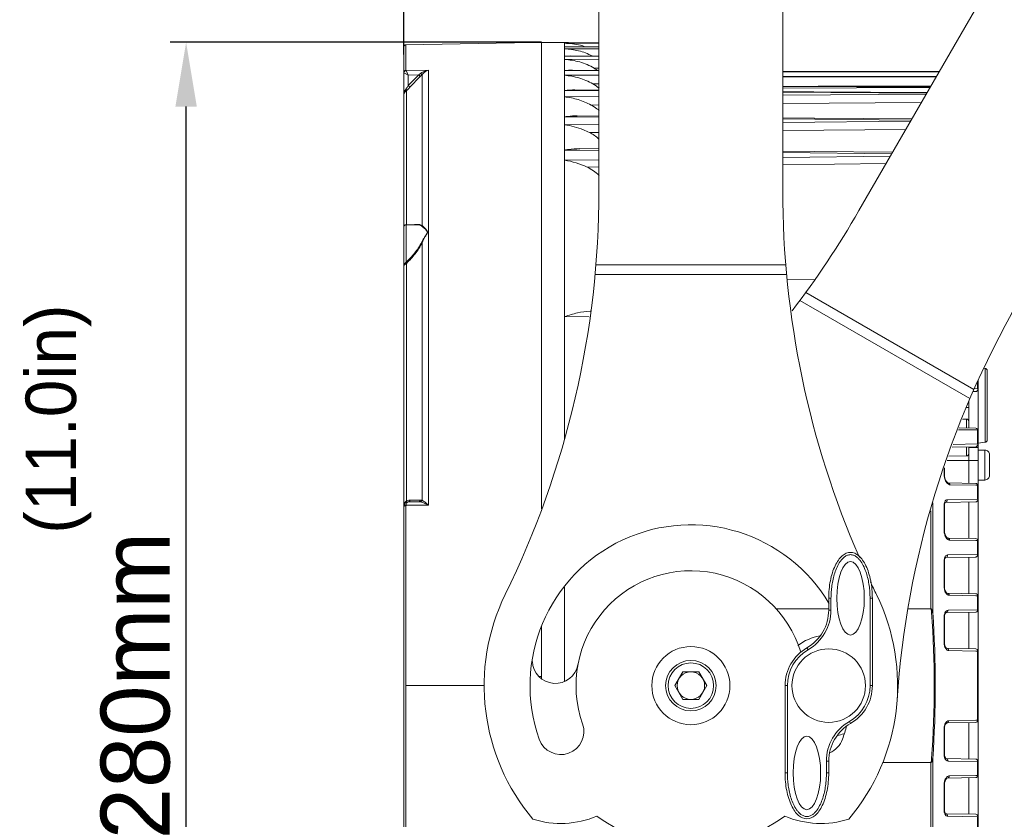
# Model space of a CAD drawing. Header units: millimetres. Extents: x 29170 to 33192, y 579 to 3108.
# Tile 103 of 256: x 29820 to 30034, y 2517 to 2691. Entities that reach past the tile are written whole.
import ezdxf

# ---------------------------------------------------------------- set-up
doc = ezdxf.new("R2010")
doc.units = ezdxf.units.MM
doc.layers.add('细实线', color=7, linetype='Continuous', lineweight=13)
doc.dimstyles.new('ISO-25', dxfattribs={"dimtxt": 15, "dimasz": 14, "dimexe": 3.5, "dimexo": 0, "dimgap": 3.5, "dimtad": 1, "dimtxsty": 'Standard', "dimcen": 2.5, "dimadec": 0, "dimazin": 0, "dimtfac": 1, "dimtmove": 0, "dimatfit": 3, "dimfxl": 1, "dimarcsym": 0})

# ---------------------------------------------------------------- blocks, each defined once
blk = doc.blocks.new('*D8')
at = {"layer": 'Defpoints', "color": 0, "transparency": 16777216}
for p in [(29856.26, 2686.14), (29933.63, 2686.14), (29933.63, 2406.14)]:
    blk.add_point(p, dxfattribs=at)
at = {"layer": '细实线', "color": 0, "lineweight": -2, "transparency": 16777216}
for p, q in [((29933.63, 2686.14), (29852.76, 2686.14)), ((29856.26, 2420.14), (29856.26, 2672.14)), ((29933.63, 2406.14), (29852.76, 2406.14))]:
    blk.add_line(p, q, dxfattribs=at)
at = {"layer": '细实线', "color": 0, "transparency": 16777216}
for points in [[(29853.92, 2672.14), (29858.59, 2672.14), (29856.26, 2686.14)], [(29853.92, 2420.14), (29858.59, 2420.14), (29856.26, 2406.14)]]:
    blk.add_solid(points, dxfattribs=at)
at = {"layer": '细实线', "color": 0, "transparency": 16777216, "insert": (29845.26, 2546.14), "char_height": 15, "attachment_point": 5, "rotation": 90}
blk.add_mtext('280mm', dxfattribs=at)
blk = doc.blocks.new('*D11')
at = {"layer": 'Defpoints', "color": 0, "transparency": 16777216}
for p in [(29986.13, 2779.14), (29933.63, 2406.14), (30141.04, 2406.14)]:
    blk.add_point(p, dxfattribs=at)
at = {"layer": '细实线', "color": 0, "lineweight": -2, "transparency": 16777216}
for p, q in [((29986.13, 2779.14), (30144.54, 2779.14)), ((30141.04, 2765.14), (30141.04, 2420.14)), ((29933.63, 2406.14), (30144.54, 2406.14))]:
    blk.add_line(p, q, dxfattribs=at)
at = {"layer": '细实线', "color": 0, "transparency": 16777216}
for points in [[(30138.71, 2765.14), (30143.38, 2765.14), (30141.04, 2779.14)], [(30138.71, 2420.14), (30143.38, 2420.14), (30141.04, 2406.14)]]:
    blk.add_solid(points, dxfattribs=at)
at = {"layer": '细实线', "color": 0, "transparency": 16777216, "insert": (30130.04, 2592.64), "char_height": 15, "attachment_point": 5, "rotation": 90}
blk.add_mtext('373mm', dxfattribs=at)
blk = doc.blocks.new('*D13')
at = {"layer": 'Defpoints', "color": 0, "transparency": 16777216}
for p in [(29941.13, 2853.97), (29941.13, 2772.29), (29903.63, 2683.49)]:
    blk.add_point(p, dxfattribs=at)
at = {"layer": '细实线', "color": 0, "lineweight": -2, "transparency": 16777216}
for p, q in [((29903.63, 2683.49), (29903.63, 2857.47)), ((29941.13, 2772.29), (29941.13, 2857.47)), ((29917.63, 2853.97), (29927.13, 2853.97)), ((29941.13, 2853.97), (30039.63, 2853.97))]:
    blk.add_line(p, q, dxfattribs=at)
at = {"layer": '细实线', "color": 0, "transparency": 16777216}
for points in [[(29917.63, 2856.3), (29917.63, 2851.64), (29903.63, 2853.97)], [(29927.13, 2856.3), (29927.13, 2851.64), (29941.13, 2853.97)]]:
    blk.add_solid(points, dxfattribs=at)
at = {"layer": '细实线', "color": 0, "transparency": 16777216, "insert": (29997.38, 2866.22), "char_height": 15, "attachment_point": 5}
blk.add_mtext('37,5mm', dxfattribs=at)

msp = doc.modelspace()

# ---------------------------------------------------------------- linework, layer by layer
at = {"layer": '细实线'}
for p, q in [((29946.125, 2653.958), (29946.125, 2779.139)), ((29986.125, 2653.958), (29986.125, 2779.139)), ((30002.714, 2649.513), (30061.305, 2750.995)), ((29904.117, 2685.624), (29931.625, 2686.104)), ((29904.117, 2680.02), (29904.117, 2685.624)), ((29933.625, 2686.125), (29931.625, 2686.09)), ((29931.625, 2686.104), (29931.625, 2686.09)), ((29933.625, 2686.139), (29938.625, 2686.139)), ((29933.625, 2584.603), (29933.625, 2686.138)), ((29933.625, 2686.125), (29933.625, 2584.603)), ((29938.625, 2599.73), (29938.625, 2686.139)), ((29938.625, 2686.067), (29938.822, 2686.068)), ((29938.625, 2686.067), (29938.822, 2686.067)), ((29946.125, 2685.935), (29938.625, 2685.928)), ((29946.125, 2686.064), (29938.822, 2686.068)), ((29938.822, 2686.067), (29946.125, 2686.063)), ((29903.625, 2645.931), (29903.625, 2685.124)), ((29938.625, 2685.143), (29939.349, 2685.156)), ((29938.625, 2685.143), (29939.348, 2685.142)), ((29946.125, 2684.743), (29938.625, 2684.724)), ((29946.125, 2685.142), (29939.348, 2685.156)), ((29939.348, 2685.142), (29946.125, 2685.127)), ((29938.625, 2683.136), (29939.867, 2683.174)), ((29938.625, 2683.136), (29939.867, 2683.131)), ((29946.125, 2682.457), (29938.625, 2682.426)), ((29946.125, 2683.151), (29939.867, 2683.174)), ((29939.867, 2683.131), (29946.125, 2683.108)), ((29903.666, 2679.499), (29903.957, 2679.356)), ((29903.957, 2679.356), (29904.625, 2679.028)), ((29908.989, 2680.067), (29904.137, 2679.979)), ((29904.625, 2679.028), (29904.137, 2679.979)), ((29906.881, 2679.069), (29904.625, 2676.709)), ((29906.881, 2679.069), (29904.625, 2679.028)), ((29904.625, 2676.709), (29904.625, 2679.028)), ((29906.881, 2679.069), (29907.234, 2678.731)), ((29907.61, 2646.272), (29907.61, 2679.14)), ((29908.989, 2680.067), (29908.989, 2585.42)), ((29938.625, 2679.996), (29940.38, 2679.987)), ((29946.125, 2679.022), (29938.625, 2678.978)), ((29946.125, 2680.044), (29940.38, 2680.075)), ((29940.38, 2679.987), (29946.125, 2679.955)), ((29946.125, 2680.51), (29945.067, 2680.505)), ((30006.866, 2679.769), (29986.125, 2679.784)), ((29986.125, 2679.782), (30020.176, 2679.757)), ((30020.168, 2679.743), (29986.125, 2679.714)), ((30020.177, 2679.759), (30006.866, 2679.769)), ((29907.234, 2678.731), (29904.979, 2676.372)), ((29946.125, 2677.124), (29944.759, 2677.116)), ((29986.125, 2678.737), (30019.54, 2678.657)), ((30019.515, 2678.613), (29986.125, 2678.529)), ((29904.211, 2675.633), (29904.211, 2646.431)), ((29904.625, 2676.709), (29904.979, 2676.372)), ((29938.625, 2675.642), (29940.891, 2675.625)), ((29940.891, 2675.625), (29946.125, 2675.587)), ((29946.125, 2675.738), (29940.892, 2675.775)), ((30006.998, 2676.516), (29986.125, 2676.599)), ((29986.125, 2676.549), (30018.248, 2676.418)), ((30018.198, 2676.332), (29986.125, 2676.197)), ((29986.125, 2675.293), (30017.463, 2675.059)), ((30017.366, 2674.891), (29986.125, 2674.653)), ((30018.37, 2676.629), (29993.84, 2676.568)), ((30018.278, 2676.47), (30006.998, 2676.516)), ((29946.125, 2674.345), (29938.625, 2674.286)), ((30016.299, 2673.043), (29986.125, 2672.817)), ((29946.125, 2672.513), (29944.421, 2672.5)), ((29941.403, 2669.918), (29938.625, 2669.944)), ((29946.125, 2668.283), (29938.625, 2668.208)), ((29946.125, 2669.874), (29941.403, 2669.918)), ((29946.125, 2670.106), (29941.406, 2670.15)), ((30014.097, 2669.229), (29986.125, 2669.496)), ((30013.935, 2668.948), (29986.125, 2668.677)), ((29946.125, 2666.538), (29944.048, 2666.517)), ((30012.916, 2667.183), (29986.125, 2666.926)), ((29941.922, 2662.668), (29938.625, 2662.707)), ((29946.125, 2662.618), (29941.922, 2662.668)), ((29946.125, 2662.954), (29941.926, 2663.003)), ((30009.841, 2661.858), (29986.125, 2662.143)), ((29938.625, 2660.506), (29946.125, 2660.601)), ((29986.125, 2661.103), (30009.573, 2661.393)), ((29986.125, 2659.493), (30008.631, 2659.762)), ((29943.535, 2658.977), (29946.125, 2659.009)), ((29903.625, 2407.154), (29903.625, 2645.93)), ((29904.125, 2646.431), (29904.125, 2638.305)), ((29906.487, 2646.431), (29904.125, 2646.431)), ((29906.488, 2646.431), (29906.489, 2646.431)), ((29907.61, 2586.482), (29907.61, 2642.524)), ((29903.632, 2637.497), (29903.625, 2637.411)), ((29903.634, 2637.462), (29903.625, 2637.411)), ((29904.211, 2638.064), (29904.211, 2586.323)), ((29945.465, 2637.726), (29986.785, 2637.726)), ((29945.281, 2635.602), (29986.969, 2635.602)), ((29993.056, 2634.448), (29987.119, 2634.522)), ((29989.849, 2629.968), (30026.861, 2608.599)), ((29991.124, 2631.697), (30027.721, 2610.568)), ((29938.625, 2626.47), (29944.005, 2626.372)), ((30030.175, 2615.184), (30029.88, 2615.214)), ((30030.175, 2615.184), (30030.175, 2599.094)), ((30030.625, 2614.687), (30030.625, 2599.592)), ((30028.549, 2610.767), (30027.809, 2610.753)), ((30028.549, 2612.35), (30028.549, 2610.767)), ((30028.625, 2612.513), (30028.625, 2610.63)), ((30028.625, 2610.63), (30028.625, 2601.648)), ((30028.134, 2610.13), (30027.524, 2610.12)), ((30026.145, 2606.639), (30026.625, 2606.639)), ((30026.511, 2607.639), (30026.625, 2607.639)), ((30026.625, 2607.953), (30026.625, 2602.174)), ((30025.241, 2604.163), (30026.134, 2604.148)), ((30026.134, 2602.183), (30026.134, 2604.148)), ((30024.391, 2601.833), (30028.129, 2601.772)), ((30024.528, 2602.211), (30028.134, 2602.148)), ((30028.129, 2601.772), (30028.549, 2601.766)), ((30028.549, 2601.766), (30028.549, 2598.741)), ((30028.625, 2601.648), (30028.625, 2598.63)), ((30028.134, 2598.13), (30023.005, 2598.041)), ((30028.549, 2598.741), (30023.226, 2598.642)), ((30026.134, 2596.13), (30026.134, 2598.096)), ((30026.625, 2598.104), (30026.625, 2595.139)), ((30028.625, 2597.985), (30026.625, 2597.985)), ((30030.175, 2599.094), (30028.625, 2598.939)), ((30028.625, 2589.648), (30028.625, 2598.63)), ((30022.283, 2596.063), (30026.134, 2596.13)), ((30028.625, 2597.389), (30030.125, 2597.389)), ((30030.125, 2597.389), (30030.125, 2590.889)), ((30031.125, 2596.389), (30031.125, 2591.889)), ((30021.272, 2593.294), (30021.272, 2591.869)), ((30021.348, 2593.503), (30021.348, 2591.78)), ((30026.625, 2595.139), (30021.946, 2595.139)), ((30028.625, 2595.139), (30026.625, 2595.139)), ((30026.625, 2590.174), (30026.625, 2595.139)), ((30021.348, 2591.78), (30021.272, 2591.869)), ((30028.134, 2590.148), (30022.104, 2590.253)), ((30022.521, 2589.84), (30028.128, 2589.747)), ((30028.128, 2589.747), (30028.549, 2589.74)), ((30028.549, 2589.74), (30028.549, 2586.716)), ((30028.625, 2590.889), (30030.125, 2590.889)), ((30028.625, 2589.648), (30028.625, 2586.63)), ((29904.117, 2506.999), (29904.117, 2585.279)), ((29904.137, 2585.421), (29908.989, 2585.42)), ((29906.881, 2586.139), (29904.625, 2586.139)), ((29906.479, 2586.535), (29904.979, 2586.534)), ((29907.234, 2586.536), (29906.479, 2586.535)), ((30018.772, 2585.953), (30018.772, 2562.036)), ((30021.348, 2585.438), (30021.272, 2585.515)), ((30021.272, 2585.515), (30021.272, 2579.711)), ((30021.348, 2585.438), (30021.348, 2579.646)), ((30021.515, 2586.015), (30021.521, 2586.015)), ((30028.134, 2586.13), (30021.518, 2586.015)), ((30021.518, 2586.015), (30021.521, 2586.015)), ((30028.549, 2586.716), (30021.933, 2586.594)), ((30026.625, 2578.174), (30026.625, 2586.104)), ((30028.625, 2577.648), (30028.625, 2586.63)), ((30018.348, 2584.2), (30018.348, 2562.842)), ((30021.348, 2579.646), (30021.272, 2579.711)), ((30022.021, 2578.254), (30028.134, 2578.148)), ((30022.021, 2578.254), (30022.025, 2578.254)), ((30022.436, 2577.817), (30028.127, 2577.722)), ((30028.127, 2577.722), (30028.549, 2577.715)), ((30028.549, 2577.715), (30028.549, 2574.691)), ((30028.625, 2577.648), (30028.625, 2574.63)), ((30021.596, 2574.016), (30021.605, 2574.017)), ((30028.134, 2574.13), (30021.601, 2574.016)), ((30021.601, 2574.016), (30021.605, 2574.017)), ((30028.549, 2574.691), (30022.017, 2574.572)), ((30026.625, 2566.174), (30026.625, 2574.104)), ((30028.625, 2565.648), (30028.625, 2574.63)), ((30021.348, 2573.304), (30021.272, 2573.357)), ((30021.272, 2573.357), (30021.272, 2567.553)), ((30021.348, 2573.304), (30021.36, 2573.509)), ((30021.348, 2573.304), (30021.348, 2567.512)), ((29938.625, 2567.531), (29938.625, 2547.061)), ((30021.348, 2567.512), (30021.272, 2567.553)), ((30021.937, 2566.256), (30028.134, 2566.148)), ((30021.937, 2566.256), (30021.941, 2566.256)), ((30022.352, 2565.795), (30028.126, 2565.696)), ((30028.126, 2565.696), (30028.549, 2565.689)), ((30028.549, 2565.689), (30028.549, 2562.665)), ((30028.625, 2565.648), (30028.625, 2562.63)), ((29996.625, 2565.139), (29996.125, 2565.139)), ((29996.125, 2565.139), (29996.125, 2562.594)), ((29996.625, 2565.139), (29996.625, 2562.594)), ((30005.125, 2565.139), (30005.625, 2565.139)), ((30005.125, 2546.139), (30005.125, 2565.139)), ((30005.625, 2546.139), (30005.625, 2565.139)), ((29984.689, 2562.842), (29996.125, 2562.842)), ((29996.625, 2562.594), (29996.125, 2562.594)), ((30013.492, 2562.842), (30018.328, 2562.842)), ((30018.518, 2562.018), (30018.772, 2562.036)), ((30021.348, 2561.17), (30021.272, 2561.199)), ((30021.272, 2561.199), (30021.272, 2555.395)), ((30021.348, 2561.17), (30021.353, 2561.309)), ((30021.348, 2561.17), (30021.348, 2555.377)), ((30021.636, 2562.001), (30021.685, 2562.018)), ((30028.134, 2562.13), (30021.685, 2562.018)), ((30028.549, 2562.665), (30022.1, 2562.55)), ((30026.625, 2554.174), (30026.625, 2562.104)), ((30028.625, 2553.648), (30028.625, 2562.63)), ((29933.625, 2559.091), (29933.625, 2548.139)), ((29933.625, 2547.702), (29933.625, 2559.091)), ((30021.348, 2555.377), (30021.272, 2555.395)), ((29991.625, 2553.933), (29991.375, 2554.366)), ((30021.853, 2554.257), (30028.134, 2554.148)), ((30022.268, 2553.772), (30028.126, 2553.671)), ((30028.126, 2553.671), (30028.549, 2553.664)), ((30028.549, 2538.614), (30028.549, 2553.664)), ((30028.625, 2538.63), (30028.625, 2553.648)), ((29964.393, 2549.139), (29962.661, 2546.139)), ((29967.857, 2549.139), (29964.393, 2549.139)), ((29969.589, 2546.139), (29967.857, 2549.139)), ((29921.169, 2546.139), (29904.117, 2546.139)), ((29933.056, 2548.139), (29933.625, 2548.139)), ((29962.661, 2546.139), (29964.393, 2543.139)), ((29967.857, 2543.139), (29969.589, 2546.139)), ((29987.125, 2546.139), (29986.625, 2546.139)), ((29986.625, 2546.139), (29986.625, 2527.139)), ((29987.125, 2546.139), (29987.125, 2527.139)), ((30005.125, 2546.139), (30005.625, 2546.139)), ((29964.393, 2543.139), (29967.857, 2543.139)), ((30000.625, 2538.345), (30000.875, 2537.912)), ((30028.134, 2538.13), (30021.853, 2538.021)), ((30028.126, 2538.607), (30022.268, 2538.506)), ((30026.625, 2530.174), (30026.625, 2538.104)), ((30028.549, 2538.614), (30028.126, 2538.607)), ((30028.625, 2529.648), (30028.625, 2538.63)), ((30021.348, 2536.901), (30021.272, 2536.883)), ((30021.272, 2536.883), (30021.272, 2531.079)), ((30021.348, 2536.901), (30021.355, 2537.067)), ((30021.348, 2536.901), (30021.348, 2531.109)), ((30021.348, 2531.109), (30021.272, 2531.079)), ((29995.625, 2529.685), (29996.125, 2529.685)), ((29995.625, 2527.139), (29995.625, 2529.685)), ((29996.125, 2527.139), (29996.125, 2529.685)), ((30018.326, 2529.436), (30007.847, 2529.436)), ((30018.348, 2467.254), (30018.345, 2529.436)), ((30018.518, 2530.26), (30018.772, 2530.242)), ((30018.772, 2467.386), (30018.772, 2530.242)), ((30028.134, 2530.148), (30021.684, 2530.26)), ((30022.1, 2529.728), (30028.549, 2529.613)), ((30028.549, 2529.613), (30028.549, 2526.589)), ((30028.625, 2529.648), (30028.625, 2526.63)), ((29987.125, 2527.139), (29986.625, 2527.139)), ((29995.625, 2527.139), (29996.125, 2527.139)), ((30021.348, 2524.767), (30021.272, 2524.725)), ((30021.272, 2524.725), (30021.272, 2518.921)), ((30021.348, 2524.767), (30021.357, 2524.956)), ((30021.348, 2524.767), (30021.348, 2518.974)), ((30028.134, 2526.13), (30021.937, 2526.022)), ((30021.937, 2526.022), (30021.941, 2526.022)), ((30028.126, 2526.582), (30022.352, 2526.483)), ((30026.625, 2518.174), (30026.625, 2526.104)), ((30028.549, 2526.589), (30028.126, 2526.582)), ((30028.625, 2517.648), (30028.625, 2526.63)), ((30021.348, 2518.974), (30021.272, 2518.921)), ((30021.35, 2518.886), (30021.348, 2518.974)), ((30028.134, 2518.148), (30021.6, 2518.262)), ((30022.017, 2517.706), (30028.549, 2517.587)), ((30028.549, 2517.587), (30028.549, 2514.564)), ((30028.625, 2517.648), (30028.625, 2514.63))]:
    msp.add_line(p, q, dxfattribs=at)
for points in [[(30019.551, 2678.675), (30006.931, 2678.705), (29986.125, 2678.754)], [(30017.554, 2675.217), (29992.887, 2675.398), (29986.125, 2675.448)], [(30014.236, 2669.469), (29993.023, 2669.669), (29986.125, 2669.734)], [(30010.04, 2662.202), (29993.112, 2662.403), (29986.125, 2662.485)], [(30021.55, 2590.889), (30021.412, 2591.285), (30021.351, 2591.685), (30021.348, 2591.78)], [(30022.104, 2590.253), (30022.098, 2590.254), (30021.962, 2590.323), (30021.746, 2590.55), (30021.55, 2590.889)], [(30021.348, 2585.438), (30021.356, 2585.601), (30021.422, 2585.881)], [(30021.422, 2585.881), (30021.5, 2586.004), (30021.515, 2586.015)], [(30021.445, 2579.031), (30021.357, 2579.468), (30021.348, 2579.646)], [(30022.025, 2578.254), (30022.002, 2578.257), (30021.835, 2578.359), (30021.617, 2578.638), (30021.445, 2579.031)], [(30021.36, 2573.509), (30021.439, 2573.819), (30021.546, 2573.987), (30021.596, 2574.016)], [(30021.587, 2566.58), (30021.432, 2566.943), (30021.354, 2567.356), (30021.348, 2567.512)], [(30021.941, 2566.256), (30021.92, 2566.258), (30021.78, 2566.338), (30021.587, 2566.58)], [(30021.353, 2561.309), (30021.415, 2561.647), (30021.529, 2561.892), (30021.636, 2562.001)], [(30021.559, 2554.524), (30021.42, 2554.856), (30021.353, 2555.246), (30021.348, 2555.377)], [(30021.857, 2554.257), (30021.841, 2554.258), (30021.728, 2554.317), (30021.559, 2554.524)], [(30021.355, 2537.067), (30021.428, 2537.448), (30021.567, 2537.768)], [(30021.567, 2537.768), (30021.733, 2537.965), (30021.842, 2538.02), (30021.856, 2538.021)], [(30021.684, 2530.26), (30021.635, 2530.277), (30021.523, 2530.395), (30021.409, 2530.654), (30021.351, 2531.002), (30021.348, 2531.109)], [(30021.357, 2524.956), (30021.44, 2525.361), (30021.595, 2525.712)], [(30021.595, 2525.712), (30021.785, 2525.945), (30021.921, 2526.021), (30021.941, 2526.022)], [(30021.6, 2518.262), (30021.576, 2518.269), (30021.498, 2518.348), (30021.401, 2518.566), (30021.35, 2518.886)]]:
    msp.add_lwpolyline(points, dxfattribs=at)
for centre, radius in [((29966.125, 2546.139), 8.5), ((29996.125, 2546.139), 8), ((29966.125, 2546.139), 5.5), ((29966.125, 2546.139), 4.95), ((29966.125, 2546.139), 3)]:
    msp.add_circle(centre, radius, dxfattribs=at)
for centre, radius, start, end in [((29904.125, 2685.124), 0.5, 91, 180), ((29938.626, 2667.18), 18.959, 89.39211, 90.00128), ((29938.64, 2668.182), 17.957, 87.29928, 89.40532), ((29900.157, 2688.704), 11.749, 304.91096, 307.18949), ((29897.731, 2687.832), 13.159, 316.23932, 318.65578), ((29940.349, 2672.648), 9.165, 54.3127, 59.02005), ((29940.23, 2669.08), 9.224, 50.03253, 60.59619), ((29940.109, 2664.349), 9.221, 52.83561, 62.12122), ((29940.136, 2664.384), 9.177, 49.12062, 52.83847), ((29939.958, 2658.283), 9.194, 47.86571, 63.5855), ((29935.207, 2640.876), 19.925, 65.29147, 80.12112), ((29746.125, 2653.958), 200, 333.89109, 0), ((30186.125, 2653.958), 200, 180, 203.56495), ((29829.509, 2749.513), 200, 322.48512, 330), ((29904.125, 2645.931), 0.5, 90, 180), ((29902.631, 2639.496), 1.911, 319.56703, 321.44033), ((29902.962, 2639.519), 1.918, 310.64657, 312.87498), ((29944.435, 2619.186), 8.458, 90.00727, 91.70249), ((30210.56, 2529.513), 200, 150, 176.10891), ((30030.125, 2614.687), 0.5, 359.99999, 84.28941), ((30028.125, 2610.63), 0.5, 271, 360), ((30026.125, 2603.648), 0.5, 0, 89), ((30028.125, 2601.648), 0.5, 0, 89), ((30028.125, 2598.63), 0.5, 271, 0), ((30030.125, 2599.592), 0.5, 275.71059, 0.00001), ((30026.125, 2596.63), 0.5, 271, 0), ((30030.125, 2596.389), 1, 359.99998, 90), ((30024.053, 2591.926), 2.785, 188.24885, 196.32403), ((30024.122, 2591.943), 2.855, 196.26908, 200.8031), ((30030.125, 2591.889), 1, 270, 0.00002), ((30028.125, 2589.648), 0.5, 0, 89), ((29904.625, 2585.139), 1, 90, 180), ((29905.234, 2585.138), 1.609, 171.65575, 179.9615), ((29905.209, 2585.141), 1.584, 169.75826, 171.63733), ((29904.622, 2585.279), 0.506, 163.74311, 179.96047), ((29904.983, 2585.024), 1.511, 110.76219, 120.7294), ((29904.979, 2585.033), 1.502, 90.02537, 110.75055), ((30023.348, 2585.518), 2.076, 174.21763, 180.07119), ((30028.125, 2586.63), 0.5, 271, 0), ((29966.125, 2546.139), 35, 30.57219, 199.47122), ((30023.907, 2579.736), 2.636, 187.57217, 191.35432), ((30023.921, 2579.737), 2.65, 191.32682, 199.86231), ((30028.125, 2577.648), 0.5, 0, 89), ((30028.125, 2574.63), 0.5, 271, 0), ((30023.481, 2573.359), 2.209, 173.69212, 180.06247), ((29966.125, 2546.139), 25, 17.01919, 199.47122), ((30186.125, 2653.958), 200, 205.21902, 206.10891), ((30023.751, 2567.555), 2.479, 180.04728, 187.87274), ((29966.125, 2546.139), 45, 153.89109, 220.21314), ((29966.125, 2546.139), 45, 319.78686, 26.10891), ((30028.125, 2565.648), 0.5, 0, 89), ((29986.625, 2562.594), 9.5, 300, 0), ((29986.625, 2562.594), 10, 300, 0), ((29794.83, 2546.139), 224.251, 355.93952, 4.06048), ((29794.591, 2546.139), 224.744, 355.94382, 4.05618), ((30028.125, 2562.63), 0.5, 271, 0), ((29996.125, 2546.139), 11, 99.93495, 127.53504), ((30023.721, 2555.396), 2.449, 180.00562, 183.72378), ((30023.729, 2555.396), 2.457, 183.71795, 187.52057), ((29996.125, 2546.139), 9.5, 120, 180), ((29996.125, 2546.139), 9, 120, 180), ((30028.125, 2553.648), 0.5, 0, 89), ((29936.63, 2551.621), 5, 182.27543, 349.47122), ((29996.125, 2546.139), 9, 300, 0), ((29996.125, 2546.139), 9.5, 300, 0), ((29937.841, 2536.139), 5, 199.47122, 19.47122), ((30005.625, 2529.685), 10, 120, 180), ((30005.625, 2529.685), 9.5, 120, 180), ((30023.171, 2537.054), 1.871, 152.78507, 158.0627), ((30028.125, 2538.63), 0.5, 271, 0), ((29996.125, 2546.139), 11, 279.93495, 287.44414), ((29966.125, 2546.139), 35, 340.52878, 345.5684), ((30023.727, 2536.882), 2.455, 174.0896, 179.99066), ((29994.41, 2536.139), 5, 292.95252, 340.52878), ((30023.571, 2531.076), 2.299, 179.93351, 187.80657), ((30028.125, 2529.648), 0.5, 0, 89), ((30023.768, 2524.722), 2.496, 169.56412, 179.93339), ((30023.356, 2524.88), 2.055, 151.72746, 156.45025), ((30028.125, 2526.63), 0.5, 271, 0), ((30023.509, 2518.92), 2.236, 179.96059, 184.99006), ((29937.841, 2536.139), 20, 252.30232, 293.05454), ((29966.125, 2546.139), 35, 234.24316, 305.75684), ((29994.41, 2536.139), 20, 246.94546, 287.69768), ((30028.125, 2517.648), 0.5, 0, 89), ((30027.986, 2517.648), 0.566, 353.7607, 358.82395)]:
    msp.add_arc(centre, radius, start, end, dxfattribs=at)
for centre in [(30000.875, 2565.139), (29991.375, 2527.139)]:
    msp.add_ellipse(centre, major_axis=(0, 8), ratio=0.375, dxfattribs=at)
for points, knots in [([(29943.192, 2685.163), (29942.825, 2685.294), (29941.34, 2685.738), (29939.782, 2685.909), (29938.625, 2685.928)], [0, 0, 0, 0, 0.2523247, 1, 1, 1, 1]), ([(29944.659, 2683.17), (29943.731, 2683.675), (29941.746, 2684.414), (29939.659, 2684.679), (29938.625, 2684.724)], [0, 0, 0, 0, 0.5051656, 1, 1, 1, 1]), ([(29945.067, 2680.505), (29944.088, 2681.093), (29941.982, 2681.987), (29939.737, 2682.348), (29938.625, 2682.426)], [0, 0, 0, 0, 0.5062427, 1, 1, 1, 1]), ([(29904.117, 2680.02), (29903.991, 2680.018), (29903.734, 2679.918), (29903.625, 2679.662), (29903.625, 2679.54)], [0, 0, 0, 0, 0.5071877, 1, 1, 1, 1]), ([(29903.625, 2679.54), (29903.625, 2679.527), (29903.643, 2679.511), (29903.66, 2679.502), (29903.666, 2679.499)], [0, 0, 0, 0, 0.6546278, 1, 1, 1, 1]), ([(29904.137, 2679.979), (29904.018, 2679.967), (29903.784, 2679.854), (29903.675, 2679.618), (29903.666, 2679.499)], [0, 0, 0, 0, 0.5, 1, 1, 1, 1]), ([(29904.117, 2680.02), (29904.117, 2680.013), (29904.121, 2679.997), (29904.131, 2679.985), (29904.137, 2679.979)], [0, 0, 0, 0, 0.4580852, 1, 1, 1, 1]), ([(29908.989, 2680.067), (29908.839, 2680.043), (29908.226, 2679.906), (29907.637, 2679.632), (29907.259, 2679.344)], [0, 0, 0, 0, 0.2424181, 1, 1, 1, 1]), ([(29907.259, 2679.344), (29907.326, 2679.289), (29907.434, 2679.215), (29907.56, 2679.138), (29907.61, 2679.14)], [0, 0, 0, 0, 0.6341683, 1, 1, 1, 1]), ([(29908.989, 2680.067), (29908.867, 2680.031), (29908.344, 2679.831), (29907.888, 2679.469), (29907.61, 2679.14)], [0, 0, 0, 0, 0.2284586, 1, 1, 1, 1]), ([(29944.759, 2677.116), (29943.811, 2677.649), (29941.809, 2678.486), (29939.682, 2678.876), (29938.625, 2678.978)], [0, 0, 0, 0, 0.5059833, 1, 1, 1, 1]), ([(29904.113, 2675.971), (29904.03, 2675.863), (29903.751, 2675.427), (29903.625, 2674.898), (29903.625, 2674.517)], [0, 0, 0, 0, 0.2638675, 1, 1, 1, 1]), ([(29904.211, 2675.633), (29904.032, 2675.483), (29903.739, 2675.149), (29903.625, 2674.715), (29903.625, 2674.517)], [0, 0, 0, 0, 0.5422321, 1, 1, 1, 1]), ([(29904.625, 2676.709), (29904.504, 2676.518), (29904.337, 2676.269), (29904.158, 2676.029), (29904.113, 2675.971)], [0, 0, 0, 0, 0.7564763, 1, 1, 1, 1]), ([(29904.113, 2675.971), (29904.151, 2675.911), (29904.206, 2675.806), (29904.227, 2675.679), (29904.211, 2675.633)], [0, 0, 0, 0, 0.5938587, 1, 1, 1, 1]), ([(29904.979, 2676.372), (29904.916, 2676.306), (29904.668, 2676.051), (29904.411, 2675.806), (29904.211, 2675.633)], [0, 0, 0, 0, 0.2563944, 1, 1, 1, 1]), ([(29944.421, 2672.5), (29943.514, 2672.98), (29941.622, 2673.755), (29939.622, 2674.164), (29938.625, 2674.286)], [0, 0, 0, 0, 0.505517, 1, 1, 1, 1]), ([(29938.625, 2669.944), (29938.858, 2669.977), (29939.78, 2670.096), (29940.711, 2670.156), (29941.406, 2670.15)], [0, 0, 0, 0, 0.2527151, 1, 1, 1, 1]), ([(29944.048, 2666.517), (29943.616, 2666.731), (29941.883, 2667.509), (29940.025, 2667.999), (29938.625, 2668.208)], [0, 0, 0, 0, 0.2540237, 1, 1, 1, 1]), ([(29938.625, 2662.707), (29938.902, 2662.753), (29939.994, 2662.92), (29941.101, 2663.013), (29941.926, 2663.003)], [0, 0, 0, 0, 0.253646, 1, 1, 1, 1]), ([(29905.863, 2646.435), (29905.932, 2646.451), (29906.195, 2646.503), (29906.464, 2646.53), (29906.661, 2646.528)], [0, 0, 0, 0, 0.2625755, 1, 1, 1, 1]), ([(29906.489, 2646.431), (29906.579, 2646.431), (29906.917, 2646.415), (29907.259, 2646.317), (29907.468, 2646.183)], [0, 0, 0, 0, 0.2675208, 1, 1, 1, 1]), ([(29906.661, 2646.528), (29906.749, 2646.527), (29907.078, 2646.507), (29907.408, 2646.406), (29907.61, 2646.272)], [0, 0, 0, 0, 0.2666882, 1, 1, 1, 1]), ([(29907.468, 2646.183), (29907.583, 2646.11), (29907.821, 2645.939), (29908.178, 2645.638), (29908.472, 2645.342), (29908.672, 2645.105), (29908.748, 2644.946), (29908.785, 2644.861), (29908.784, 2644.817)], [0, 0, 0, 0, 0.2116658, 0.4551864, 0.723308, 0.8625829, 0.9313352, 1, 1, 1, 1]), ([(29908.784, 2644.817), (29908.784, 2644.771), (29908.743, 2644.683), (29908.668, 2644.505), (29908.518, 2644.295), (29908.34, 2644.032), (29908.092, 2643.666), (29907.79, 2643.181), (29907.571, 2642.774), (29907.468, 2642.562)], [0, 0, 0, 0, 0.0521999, 0.1069475, 0.2236004, 0.3454027, 0.4708377, 0.7305098, 1, 1, 1, 1]), ([(29907.61, 2646.272), (29907.835, 2646.092), (29908.172, 2645.77), (29908.579, 2645.304), (29908.786, 2644.99), (29908.784, 2644.817)], [0, 0, 0, 0, 0.4568148, 0.7263427, 1, 1, 1, 1]), ([(29908.784, 2644.817), (29908.783, 2644.627), (29908.551, 2644.262), (29908.234, 2643.737), (29907.903, 2643.149), (29907.704, 2642.737), (29907.61, 2642.524)], [0, 0, 0, 0, 0.2205656, 0.4682221, 0.7288241, 1, 1, 1, 1]), ([(29907.468, 2642.562), (29907.068, 2641.739), (29906.047, 2640.22), (29904.793, 2638.903), (29904.125, 2638.305)], [0, 0, 0, 0, 0.5051267, 1, 1, 1, 1]), ([(29907.468, 2642.562), (29907.482, 2642.557), (29907.527, 2642.539), (29907.575, 2642.525), (29907.61, 2642.524)], [0, 0, 0, 0, 0.2931819, 1, 1, 1, 1]), ([(29907.61, 2642.524), (29907.212, 2641.676), (29906.196, 2640.107), (29904.938, 2638.737), (29904.267, 2638.113)], [0, 0, 0, 0, 0.5053523, 1, 1, 1, 1]), ([(29904.086, 2638.257), (29904.022, 2638.182), (29903.834, 2637.957), (29903.662, 2637.693), (29903.632, 2637.497)], [0, 0, 0, 0, 0.3298556, 1, 1, 1, 1]), ([(29904.086, 2638.257), (29904.101, 2638.242), (29904.154, 2638.187), (29904.201, 2638.119), (29904.211, 2638.064)], [0, 0, 0, 0, 0.2740271, 1, 1, 1, 1]), ([(29904.125, 2638.305), (29904.142, 2638.291), (29904.199, 2638.236), (29904.251, 2638.169), (29904.267, 2638.113)], [0, 0, 0, 0, 0.2741634, 1, 1, 1, 1]), ([(29904.211, 2638.064), (29904.074, 2637.944), (29903.865, 2637.768), (29903.663, 2637.555), (29903.634, 2637.462)], [0, 0, 0, 0, 0.6514887, 1, 1, 1, 1]), ([(29938.625, 2626.47), (29939.56, 2626.759), (29941.382, 2627.282), (29943.266, 2627.613), (29944.184, 2627.64)], [0, 0, 0, 0, 0.515793, 1, 1, 1, 1]), ([(30028.549, 2610.768), (30028.568, 2610.67), (30028.575, 2610.465), (30028.46, 2610.287), (30028.386, 2610.226)], [0, 0, 0, 0, 0.5105332, 1, 1, 1, 1]), ([(30028.625, 2610.63), (30028.625, 2610.669), (30028.6, 2610.722), (30028.561, 2610.759), (30028.549, 2610.768)], [0, 0, 0, 0, 0.7139514, 1, 1, 1, 1]), ([(30028.134, 2602.148), (30028.229, 2602.146), (30028.431, 2602.059), (30028.528, 2601.868), (30028.549, 2601.766)], [0, 0, 0, 0, 0.4792504, 1, 1, 1, 1]), ([(30028.549, 2601.766), (30028.561, 2601.758), (30028.598, 2601.728), (30028.625, 2601.681), (30028.625, 2601.648)], [0, 0, 0, 0, 0.2980042, 1, 1, 1, 1]), ([(30028.549, 2598.743), (30028.563, 2598.646), (30028.562, 2598.448), (30028.448, 2598.279), (30028.376, 2598.22)], [0, 0, 0, 0, 0.5122878, 1, 1, 1, 1]), ([(30028.625, 2598.63), (30028.625, 2598.663), (30028.597, 2598.707), (30028.561, 2598.735), (30028.549, 2598.743)], [0, 0, 0, 0, 0.697237, 1, 1, 1, 1]), ([(30021.453, 2590.929), (30021.478, 2590.864), (30021.578, 2590.626), (30021.713, 2590.402), (30021.833, 2590.256)], [0, 0, 0, 0, 0.2698855, 1, 1, 1, 1]), ([(30021.833, 2590.256), (30021.876, 2590.203), (30022.036, 2590.03), (30022.246, 2589.888), (30022.41, 2589.853)], [0, 0, 0, 0, 0.2895455, 1, 1, 1, 1]), ([(30022.105, 2590.253), (30022.204, 2590.251), (30022.415, 2590.153), (30022.505, 2589.947), (30022.521, 2589.84)], [0, 0, 0, 0, 0.4760299, 1, 1, 1, 1]), ([(30028.134, 2590.148), (30028.232, 2590.146), (30028.441, 2590.05), (30028.532, 2589.847), (30028.549, 2589.741)], [0, 0, 0, 0, 0.4766248, 1, 1, 1, 1]), ([(30028.549, 2589.741), (30028.561, 2589.734), (30028.595, 2589.713), (30028.625, 2589.676), (30028.625, 2589.648)], [0, 0, 0, 0, 0.3197154, 1, 1, 1, 1]), ([(29903.625, 2585.139), (29903.625, 2585.171), (29903.725, 2585.235), (29903.809, 2585.25), (29903.87, 2585.26)], [0, 0, 0, 0, 0.3384909, 1, 1, 1, 1]), ([(29903.666, 2585.421), (29903.674, 2585.448), (29903.777, 2585.479), (29903.854, 2585.471), (29903.911, 2585.464)], [0, 0, 0, 0, 0.3362761, 1, 1, 1, 1]), ([(29904.211, 2586.323), (29904.217, 2586.288), (29904.229, 2586.174), (29904.183, 2586.04), (29904.113, 2585.998)], [0, 0, 0, 0, 0.3050046, 1, 1, 1, 1]), ([(29904.137, 2585.421), (29904.152, 2585.523), (29904.21, 2585.8), (29904.429, 2586.139), (29904.625, 2586.139)], [0, 0, 0, 0, 0.3450284, 1, 1, 1, 1]), ([(29904.979, 2586.534), (29904.963, 2586.432), (29904.896, 2586.245), (29904.71, 2586.139), (29904.625, 2586.139)], [0, 0, 0, 0, 0.5512762, 1, 1, 1, 1]), ([(29907.234, 2586.536), (29907.219, 2586.433), (29907.152, 2586.245), (29906.965, 2586.139), (29906.881, 2586.139)], [0, 0, 0, 0, 0.5514965, 1, 1, 1, 1]), ([(29907.61, 2586.482), (29907.596, 2586.435), (29907.529, 2586.273), (29907.383, 2586.131), (29907.259, 2586.102)], [0, 0, 0, 0, 0.2763154, 1, 1, 1, 1]), ([(29908.989, 2585.42), (29908.698, 2585.565), (29908.135, 2585.827), (29907.548, 2586.043), (29907.259, 2586.102)], [0, 0, 0, 0, 0.5239082, 1, 1, 1, 1]), ([(29908.989, 2585.42), (29908.759, 2585.635), (29908.325, 2586.018), (29907.852, 2586.37), (29907.61, 2586.482)], [0, 0, 0, 0, 0.5407457, 1, 1, 1, 1]), ([(30021.539, 2586.404), (30021.505, 2586.366), (30021.363, 2586.166), (30021.302, 2585.918), (30021.283, 2585.727)], [0, 0, 0, 0, 0.2114275, 1, 1, 1, 1]), ([(30021.521, 2586.015), (30021.644, 2586.019), (30021.901, 2586.176), (30021.952, 2586.459), (30021.933, 2586.594)], [0, 0, 0, 0, 0.4724145, 1, 1, 1, 1]), ([(30021.933, 2586.594), (30021.825, 2586.593), (30021.674, 2586.537), (30021.566, 2586.434), (30021.539, 2586.404)], [0, 0, 0, 0, 0.7277244, 1, 1, 1, 1]), ([(30028.625, 2586.63), (30028.625, 2586.638), (30028.616, 2586.678), (30028.577, 2586.702), (30028.549, 2586.717)], [0, 0, 0, 0, 0.1957072, 1, 1, 1, 1]), ([(30021.429, 2578.837), (30021.474, 2578.711), (30021.651, 2578.318), (30021.968, 2577.942), (30022.256, 2577.848)], [0, 0, 0, 0, 0.3062342, 1, 1, 1, 1]), ([(30022.025, 2578.254), (30022.126, 2578.251), (30022.341, 2578.144), (30022.425, 2577.929), (30022.436, 2577.817)], [0, 0, 0, 0, 0.4742693, 1, 1, 1, 1]), ([(30028.134, 2578.148), (30028.235, 2578.146), (30028.451, 2578.041), (30028.537, 2577.827), (30028.549, 2577.715)], [0, 0, 0, 0, 0.4744583, 1, 1, 1, 1]), ([(30028.549, 2577.715), (30028.56, 2577.711), (30028.59, 2577.697), (30028.625, 2577.67), (30028.625, 2577.648)], [0, 0, 0, 0, 0.3499606, 1, 1, 1, 1]), ([(30005.125, 2565.139), (30005.125, 2565.604), (30005.094, 2566.535), (30004.95, 2567.924), (30004.703, 2569.298), (30004.34, 2570.648), (30003.839, 2571.952), (30003.272, 2572.974), (30002.693, 2573.705), (30002.18, 2574.182), (30001.574, 2574.542), (30000.875, 2574.688), (30000.177, 2574.542), (29999.57, 2574.182), (29999.057, 2573.705), (29998.478, 2572.974), (29997.912, 2571.952), (29997.41, 2570.648), (29997.047, 2569.298), (29996.8, 2567.924), (29996.657, 2566.535), (29996.625, 2565.604), (29996.625, 2565.139)], [0, 0, 0, 0, 0.0625328, 0.1250631, 0.1875899, 0.2501105, 0.312617, 0.3750848, 0.4063431, 0.4375966, 0.4688312, 0.499999, 0.5311676, 0.5624018, 0.5936565, 0.6249155, 0.6873834, 0.7498898, 0.8124103, 0.874937, 0.9374673, 1, 1, 1, 1]), ([(30021.467, 2574.2), (30021.452, 2574.174), (30021.39, 2574.056), (30021.348, 2573.928), (30021.325, 2573.829)], [0, 0, 0, 0, 0.2312582, 1, 1, 1, 1]), ([(30022.017, 2574.572), (30021.912, 2574.57), (30021.68, 2574.494), (30021.529, 2574.308), (30021.467, 2574.2)], [0, 0, 0, 0, 0.4568649, 1, 1, 1, 1]), ([(30021.605, 2574.017), (30021.723, 2574.02), (30021.973, 2574.169), (30022.03, 2574.44), (30022.017, 2574.572)], [0, 0, 0, 0, 0.4715012, 1, 1, 1, 1]), ([(30028.625, 2574.63), (30028.625, 2574.636), (30028.613, 2574.669), (30028.576, 2574.682), (30028.549, 2574.691)], [0, 0, 0, 0, 0.1658572, 1, 1, 1, 1]), ([(30021.295, 2567.216), (30021.316, 2567.067), (30021.36, 2566.872), (30021.428, 2566.686), (30021.446, 2566.642)], [0, 0, 0, 0, 0.7594466, 1, 1, 1, 1]), ([(30021.446, 2566.642), (30021.486, 2566.54), (30021.643, 2566.215), (30021.914, 2565.917), (30022.153, 2565.832)], [0, 0, 0, 0, 0.3017564, 1, 1, 1, 1]), ([(30021.941, 2566.256), (30022.045, 2566.253), (30022.266, 2566.137), (30022.345, 2565.911), (30022.352, 2565.795)], [0, 0, 0, 0, 0.4728035, 1, 1, 1, 1]), ([(30028.134, 2566.148), (30028.238, 2566.146), (30028.461, 2566.032), (30028.542, 2565.806), (30028.549, 2565.689)], [0, 0, 0, 0, 0.4727828, 1, 1, 1, 1]), ([(30028.549, 2565.689), (30028.56, 2565.687), (30028.585, 2565.679), (30028.625, 2565.666), (30028.625, 2565.648)], [0, 0, 0, 0, 0.3882495, 1, 1, 1, 1]), ([(30018.518, 2562.018), (30018.508, 2562.162), (30018.492, 2562.379), (30018.44, 2562.625), (30018.414, 2562.77), (30018.359, 2562.823), (30018.328, 2562.842)], [0, 0, 0, 0, 0.5004434, 0.7504584, 0.8762132, 1, 1, 1, 1]), ([(30018.772, 2562.036), (30018.758, 2562.118), (30018.724, 2562.279), (30018.674, 2562.459), (30018.622, 2562.572), (30018.604, 2562.631), (30018.572, 2562.686), (30018.504, 2562.735), (30018.498, 2562.868), (30018.39, 2562.861), (30018.348, 2562.86)], [0, 0, 0, 0, 0.2493344, 0.4984393, 0.5607649, 0.6244052, 0.6857438, 0.7477756, 0.8727134, 1, 1, 1, 1]), ([(30021.485, 2562.116), (30021.468, 2562.085), (30021.398, 2561.949), (30021.351, 2561.802), (30021.325, 2561.687)], [0, 0, 0, 0, 0.2318683, 1, 1, 1, 1]), ([(30022.1, 2562.55), (30021.983, 2562.548), (30021.722, 2562.454), (30021.555, 2562.241), (30021.485, 2562.116)], [0, 0, 0, 0, 0.4506196, 1, 1, 1, 1]), ([(30021.685, 2562.018), (30021.8, 2562.02), (30022.045, 2562.16), (30022.108, 2562.421), (30022.101, 2562.55)], [0, 0, 0, 0, 0.470927, 1, 1, 1, 1]), ([(30028.625, 2562.63), (30028.625, 2562.634), (30028.606, 2562.659), (30028.574, 2562.66), (30028.549, 2562.666)], [0, 0, 0, 0, 0.1214062, 1, 1, 1, 1]), ([(30021.293, 2555.074), (30021.3, 2555.027), (30021.329, 2554.845), (30021.38, 2554.666), (30021.43, 2554.539)], [0, 0, 0, 0, 0.2601941, 1, 1, 1, 1]), ([(30021.43, 2554.539), (30021.466, 2554.447), (30021.606, 2554.153), (30021.854, 2553.887), (30022.07, 2553.809)], [0, 0, 0, 0, 0.3005898, 1, 1, 1, 1]), ([(30021.853, 2554.257), (30021.961, 2554.255), (30022.191, 2554.132), (30022.266, 2553.893), (30022.268, 2553.772)], [0, 0, 0, 0, 0.4715899, 1, 1, 1, 1]), ([(30028.134, 2554.148), (30028.242, 2554.146), (30028.472, 2554.023), (30028.547, 2553.785), (30028.549, 2553.664)], [0, 0, 0, 0, 0.4716239, 1, 1, 1, 1]), ([(30028.549, 2553.664), (30028.568, 2553.662), (30028.587, 2553.657), (30028.625, 2553.655), (30028.625, 2553.648)], [0, 0, 0, 0, 0.7303462, 1, 1, 1, 1]), ([(30021.435, 2537.753), (30021.417, 2537.706), (30021.345, 2537.507), (30021.302, 2537.296), (30021.285, 2537.135)], [0, 0, 0, 0, 0.2374732, 1, 1, 1, 1]), ([(30022.268, 2538.506), (30022.122, 2538.503), (30021.792, 2538.36), (30021.593, 2538.077), (30021.507, 2537.91)], [0, 0, 0, 0, 0.4366366, 1, 1, 1, 1]), ([(30021.856, 2538.021), (30021.964, 2538.024), (30022.192, 2538.147), (30022.266, 2538.385), (30022.268, 2538.506)], [0, 0, 0, 0, 0.4717388, 1, 1, 1, 1]), ([(30028.49, 2538.373), (30028.473, 2538.338), (30028.392, 2538.213), (30028.242, 2538.132), (30028.134, 2538.13)], [0, 0, 0, 0, 0.2695881, 1, 1, 1, 1]), ([(30028.625, 2538.63), (30028.625, 2538.623), (30028.587, 2538.621), (30028.568, 2538.616), (30028.549, 2538.614)], [0, 0, 0, 0, 0.2696427, 1, 1, 1, 1]), ([(30018.326, 2529.436), (30018.388, 2529.469), (30018.443, 2529.623), (30018.486, 2529.896), (30018.507, 2530.116), (30018.518, 2530.26)], [0, 0, 0, 0, 0.2435778, 0.4956355, 1, 1, 1, 1]), ([(30018.345, 2529.416), (30018.386, 2529.423), (30018.438, 2529.462), (30018.52, 2529.485), (30018.554, 2529.542), (30018.558, 2529.604), (30018.595, 2529.657), (30018.634, 2529.704), (30018.668, 2529.824), (30018.728, 2529.998), (30018.758, 2530.161), (30018.772, 2530.242)], [0, 0, 0, 0, 0.1272322, 0.1908334, 0.2487717, 0.3141851, 0.3762587, 0.4376091, 0.5000234, 0.7502176, 1, 1, 1, 1]), ([(30021.293, 2530.764), (30021.3, 2530.717), (30021.33, 2530.543), (30021.383, 2530.372), (30021.437, 2530.255)], [0, 0, 0, 0, 0.2674022, 1, 1, 1, 1]), ([(30021.437, 2530.255), (30021.451, 2530.225), (30021.505, 2530.118), (30021.575, 2530.018), (30021.635, 2529.953)], [0, 0, 0, 0, 0.2695793, 1, 1, 1, 1]), ([(30021.635, 2529.953), (30021.656, 2529.93), (30021.74, 2529.85), (30021.842, 2529.787), (30021.922, 2529.76)], [0, 0, 0, 0, 0.2693951, 1, 1, 1, 1]), ([(30021.685, 2530.26), (30021.8, 2530.258), (30022.045, 2530.118), (30022.108, 2529.857), (30022.1, 2529.728)], [0, 0, 0, 0, 0.4709204, 1, 1, 1, 1]), ([(30028.134, 2530.148), (30028.249, 2530.146), (30028.495, 2530.005), (30028.558, 2529.742), (30028.549, 2529.612)], [0, 0, 0, 0, 0.4709424, 1, 1, 1, 1]), ([(30028.549, 2529.612), (30028.56, 2529.615), (30028.584, 2529.622), (30028.625, 2529.631), (30028.625, 2529.648)], [0, 0, 0, 0, 0.3981763, 1, 1, 1, 1]), ([(29987.125, 2527.139), (29987.125, 2526.674), (29987.157, 2525.743), (29987.3, 2524.354), (29987.547, 2522.98), (29987.91, 2521.63), (29988.412, 2520.326), (29988.978, 2519.304), (29989.557, 2518.573), (29990.07, 2518.096), (29990.677, 2517.737), (29991.375, 2517.591), (29992.074, 2517.737), (29992.68, 2518.096), (29993.193, 2518.573), (29993.772, 2519.304), (29994.339, 2520.326), (29994.84, 2521.63), (29995.203, 2522.98), (29995.45, 2524.354), (29995.594, 2525.743), (29995.625, 2526.674), (29995.625, 2527.139)], [0, 0, 0, 0, 0.0625328, 0.1250631, 0.1875899, 0.2501105, 0.312617, 0.3750848, 0.4063431, 0.4375966, 0.4688312, 0.499999, 0.5311676, 0.5624018, 0.5936565, 0.6249155, 0.6873834, 0.7498898, 0.8124103, 0.874937, 0.9374673, 1, 1, 1, 1]), ([(30021.473, 2525.701), (30021.455, 2525.66), (30021.387, 2525.49), (30021.339, 2525.311), (30021.313, 2525.174)], [0, 0, 0, 0, 0.239557, 1, 1, 1, 1]), ([(30022.352, 2526.483), (30022.279, 2526.482), (30021.928, 2526.405), (30021.678, 2526.097), (30021.547, 2525.853)], [0, 0, 0, 0, 0.2090017, 1, 1, 1, 1]), ([(30021.941, 2526.022), (30022.045, 2526.025), (30022.266, 2526.141), (30022.345, 2526.367), (30022.352, 2526.483)], [0, 0, 0, 0, 0.4727911, 1, 1, 1, 1]), ([(30028.625, 2526.63), (30028.625, 2526.626), (30028.608, 2526.599), (30028.574, 2526.595), (30028.549, 2526.589)], [0, 0, 0, 0, 0.1340074, 1, 1, 1, 1]), ([(30021.281, 2518.725), (30021.287, 2518.651), (30021.324, 2518.393), (30021.416, 2518.137), (30021.527, 2517.986)], [0, 0, 0, 0, 0.2848039, 1, 1, 1, 1]), ([(30021.601, 2518.262), (30021.72, 2518.26), (30021.972, 2518.111), (30022.03, 2517.838), (30022.017, 2517.706)], [0, 0, 0, 0, 0.4713142, 1, 1, 1, 1]), ([(30028.134, 2518.148), (30028.246, 2518.146), (30028.486, 2518.014), (30028.555, 2517.762), (30028.552, 2517.637)], [0, 0, 0, 0, 0.4721051, 1, 1, 1, 1]), ([(30028.549, 2517.587), (30028.56, 2517.591), (30028.589, 2517.603), (30028.625, 2517.626), (30028.625, 2517.648)], [0, 0, 0, 0, 0.3589786, 1, 1, 1, 1])]:
    msp.add_open_spline(points, degree=3, knots=knots, dxfattribs=at)
for points in [[(29938.625, 2679.996), (29939.209, 2680.049), (29939.795, 2680.078), (29940.38, 2680.075)], [(29938.625, 2675.642), (29939.377, 2675.729), (29940.135, 2675.781), (29940.892, 2675.775)], [(29946.13, 2657.167), (29945.385, 2657.914), (29944.494, 2658.537), (29943.535, 2658.977)], [(29907.468, 2646.183), (29907.524, 2646.191), (29907.578, 2646.227), (29907.61, 2646.272)], [(30028.386, 2610.226), (30028.317, 2610.168), (30028.224, 2610.132), (30028.134, 2610.13)], [(30028.376, 2598.22), (30028.309, 2598.166), (30028.22, 2598.132), (30028.134, 2598.13)], [(30021.272, 2591.869), (30021.272, 2591.755), (30021.281, 2591.64), (30021.298, 2591.526)], [(30022.41, 2589.853), (30022.446, 2589.845), (30022.483, 2589.84), (30022.521, 2589.84)], [(29903.861, 2585.963), (29903.756, 2585.8), (29903.685, 2585.613), (29903.651, 2585.423)], [(29904.211, 2586.323), (29904.072, 2586.23), (29903.952, 2586.103), (29903.861, 2585.963)], [(29903.87, 2585.26), (29903.951, 2585.273), (29904.034, 2585.279), (29904.117, 2585.279)], [(29903.911, 2585.464), (29903.987, 2585.456), (29904.063, 2585.44), (29904.137, 2585.421)], [(29907.259, 2586.102), (29907.135, 2586.128), (29907.007, 2586.139), (29906.881, 2586.139)], [(29907.61, 2586.482), (29907.489, 2586.519), (29907.361, 2586.536), (29907.234, 2586.536)], [(30028.367, 2586.215), (30028.302, 2586.164), (30028.217, 2586.132), (30028.134, 2586.13)], [(30028.523, 2586.435), (30028.493, 2586.35), (30028.438, 2586.271), (30028.367, 2586.215)], [(30028.549, 2586.717), (30028.559, 2586.623), (30028.554, 2586.524), (30028.523, 2586.435)], [(30021.272, 2579.711), (30021.272, 2579.603), (30021.28, 2579.495), (30021.294, 2579.388)], [(30022.256, 2577.848), (30022.314, 2577.829), (30022.375, 2577.818), (30022.436, 2577.817)], [(30005.625, 2565.139), (30005.625, 2566.448), (30005.378, 2569.066), (30004.321, 2572.394), (30002.74, 2574.618), (30000.875, 2575.399), (29999.01, 2574.618), (29997.429, 2572.394), (29996.373, 2569.066), (29996.125, 2566.448), (29996.125, 2565.139)], [(30028.359, 2574.211), (30028.296, 2574.162), (30028.214, 2574.132), (30028.134, 2574.13)], [(30028.514, 2574.419), (30028.483, 2574.338), (30028.428, 2574.263), (30028.359, 2574.211)], [(30028.549, 2574.691), (30028.555, 2574.6), (30028.546, 2574.504), (30028.514, 2574.419)], [(30021.325, 2573.829), (30021.307, 2573.754), (30021.294, 2573.678), (30021.286, 2573.602)], [(30022.153, 2565.832), (30022.217, 2565.809), (30022.285, 2565.796), (30022.352, 2565.795)], [(30021.325, 2561.687), (30021.289, 2561.527), (30021.272, 2561.363), (30021.272, 2561.199)], [(30028.352, 2562.206), (30028.29, 2562.16), (30028.211, 2562.132), (30028.134, 2562.13)], [(30028.505, 2562.403), (30028.473, 2562.326), (30028.419, 2562.256), (30028.352, 2562.206)], [(30028.549, 2562.666), (30028.551, 2562.577), (30028.539, 2562.485), (30028.505, 2562.403)], [(30022.07, 2553.809), (30022.133, 2553.787), (30022.201, 2553.774), (30022.268, 2553.772)], [(30028.549, 2538.614), (30028.544, 2538.532), (30028.527, 2538.447), (30028.49, 2538.373)], [(30021.922, 2529.76), (30021.979, 2529.74), (30022.04, 2529.729), (30022.1, 2529.728)], [(29986.625, 2527.139), (29986.625, 2525.83), (29986.873, 2523.213), (29987.929, 2519.884), (29989.51, 2517.66), (29991.375, 2516.879), (29993.24, 2517.66), (29994.821, 2519.884), (29995.878, 2523.213), (29996.125, 2525.83), (29996.125, 2527.139)], [(30028.333, 2526.193), (30028.275, 2526.155), (30028.204, 2526.132), (30028.134, 2526.13)], [(30028.484, 2526.359), (30028.448, 2526.293), (30028.396, 2526.234), (30028.333, 2526.193)], [(30028.549, 2526.589), (30028.541, 2526.509), (30028.521, 2526.429), (30028.484, 2526.359)], [(30021.527, 2517.986), (30021.558, 2517.944), (30021.592, 2517.904), (30021.63, 2517.869)], [(30021.63, 2517.869), (30021.666, 2517.836), (30021.705, 2517.807), (30021.746, 2517.782)], [(30021.746, 2517.782), (30021.827, 2517.735), (30021.923, 2517.707), (30022.017, 2517.706)]]:
    msp.add_open_spline(points, degree=3, dxfattribs=at)

# ---------------------------------------------------------------- texts
at = {"layer": '细实线', "insert": (29821.307, 2579.199), "char_height": 11, "width": 47.9749, "attachment_point": 1, "rotation": 90}
msp.add_mtext('(11.0in)', dxfattribs=at)

# ---------------------------------------------------------------- dimensions: what is measured, and where the dimension line sits
at = {"layer": '细实线'}
dim = msp.add_linear_dim(base=(29941.125, 2853.969), p1=(29903.625, 2683.489), p2=(29941.125, 2772.286), text='<>mm', dimstyle='ISO-25', dxfattribs=at)
dim.commit()
dim.dimension.update_dxf_attribs({"geometry": '*D13', "text_midpoint": (29997.375, 2853.969), "dimtype": 160})
for base, p1, p2, picture, middle in [((30141.043, 2406.139), (29986.125, 2779.139), (29933.625, 2406.139), '*D11', (30130.043, 2592.639)), ((29856.256, 2686.139), (29933.625, 2406.139), (29933.625, 2686.139), '*D8', (29845.256, 2546.139))]:
    dim = msp.add_linear_dim(base=base, p1=p1, p2=p2, angle=90, text='<>mm', dimstyle='ISO-25', dxfattribs=at)
    dim.commit()
    dim.dimension.update_dxf_attribs({"geometry": picture, "text_midpoint": middle})

doc.saveas('drawing.dxf')
